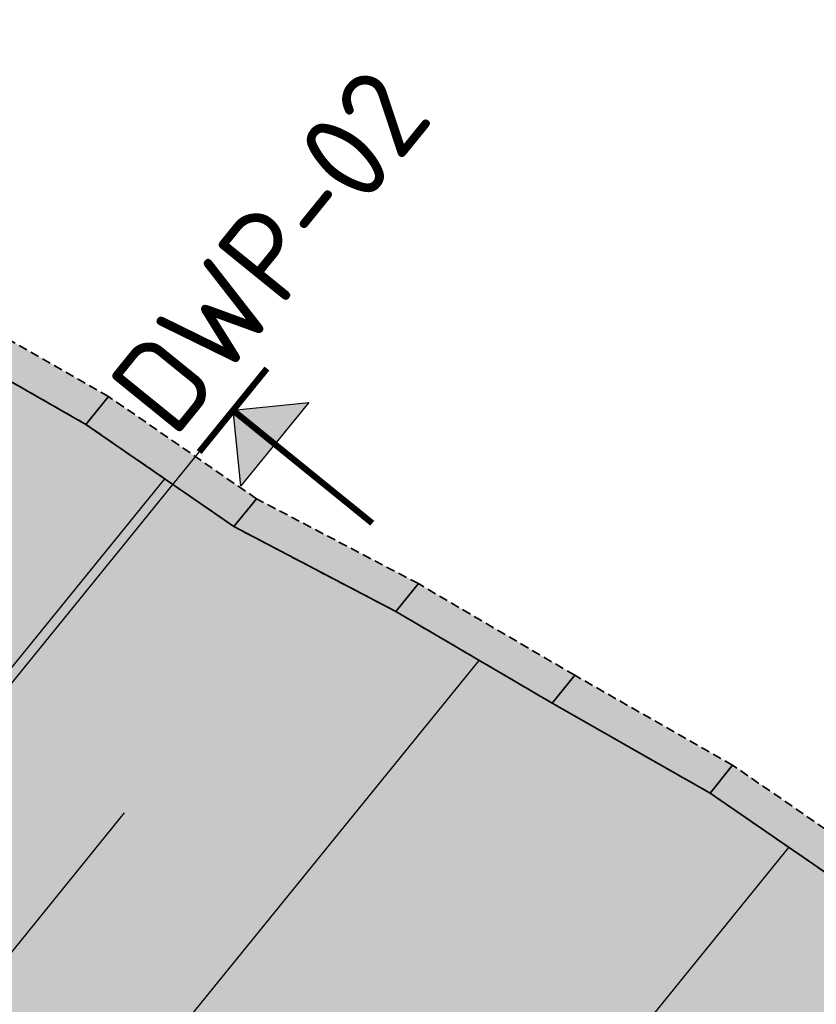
# Model space of a CAD drawing. Header units: metres. Extents: x 202053 to 211294, y 396303 to 397866.
# Tile 112 of 256: x 203199 to 203221, y 396737 to 396764. Entities that reach past the tile are written whole.
import ezdxf
from ezdxf.enums import TextEntityAlignment as Align

# ---------------------------------------------------------------- set-up
doc = ezdxf.new("R2010")
doc.units = ezdxf.units.M
doc.linetypes.add('DASHED2', pattern=[0.375, 0.25, -0.125])
doc.layers.get('0').update_dxf_attribs({"lineweight": 25})
doc.layers.add('C3D-CORRIDOR', color=7, linetype='Continuous')
doc.layers.add('C3D-SAMPLELINE', color=7, linetype='Continuous')
for name, color, linetype, lineweight in [('N-WA-GR-GRAS-V', 61, 'Continuous', 18), ('N-WA-GW-DIJK_TEEN_BINNEN-G', 90, 'Continuous', 35), ('N-WA-GW-WATERBODEM-G', 122, 'Continuous', 35), ('N-WA-KG-ONDERHOUDGRENS_WATERSCHAP-G', 170, 'DASHED2', 35), ('X-XX-AL-T25', 7, 'Continuous', 25)]:
    doc.layers.add(name, color=color, linetype=linetype, lineweight=lineweight)
doc.layers.add('N-WA-GW-WATERBODEM-V', color=7, linetype='Continuous', lineweight=35, true_color=0x00cc99)
doc.styles.add('NLCS-ISO', font='NLCS-ISO.ttf')
doc.styles.get("Standard").update_dxf_attribs({"font": 'NLCS-ISO.ttf'})

# ---------------------------------------------------------------- blocks, each defined once
blk = doc.blocks.new('pijldrsn')
at = {"linetype": 'Continuous'}
blk.add_hatch(color=256, dxfattribs=at).paths.add_polyline_path([(-3, -3), (0, 0), (3, -3)])
for p, q in [((-3, -3), (0, 0)), ((0, 0), (3, -3)), ((0, 0), (0, -3)), ((0, 0), (0, 0)), ((0, 0), (0, 0)), ((0, 0), (0, 0)), ((3, -3), (-3, -3))]:
    blk.add_line(p, q, dxfattribs=at)
at = {"linetype": 'Continuous', "const_width": 0.35}
for points in [[(-3, 0), (3, 0)], [(0, 0), (0, -10)]]:
    blk.add_lwpolyline(points, dxfattribs=at)
at = {"flags": 11}
for tag, p in [('TEXTAT', (0, -65)), ('TEXTHG', (0.023, -71.782))]:
    blk.add_attdef(tag, text='', height=5, dxfattribs=at).set_placement(p, align=Align.TOP_CENTER)

msp = doc.modelspace()

# ---------------------------------------------------------------- hatches: boundary and pattern name
at = {"layer": 'N-WA-GR-GRAS-V'}
msp.add_hatch(color=256, dxfattribs=at).paths.add_polyline_path([(203255.7986, 396699.9485), (203252.1204, 396700.6213), (203247.4149, 396701.779), (203242.7991, 396703.2542), (203238.2943, 396705.0401), (203233.9215, 396707.1283), (203229.7009, 396709.5092), (203225.6521, 396712.1719), (203221.7896, 396715.1071), (203217.9064, 396718.2567), (203214.0231, 396721.4064), (203210.1399, 396724.5561), (203206.2566, 396727.7058), (203202.3734, 396730.8554), (203198.4902, 396734.0051), (203194.6069, 396737.1548), (203190.7237, 396740.3044), (203186.8404, 396743.4541), (203182.9572, 396746.6038), (203179.0739, 396749.7535), (203177.1901, 396751.2814), (203187.1404, 396763.5492), (203189.1125, 396762.1301), (203192.5305, 396758.4068), (203196.6505, 396755.549), (203201.0492, 396753.0348), (203205.1749, 396750.184), (203209.6905, 396747.814), (203214.0544, 396745.2569), (203218.4568, 396742.7474), (203222.5856, 396739.9004), (203226.8011, 396737.1604), (203230.9731, 396734.3668), (203235.3078, 396731.7737), (203238.1728, 396729.8677), (203240.8371, 396727.7679), (203243.7651, 396726.0556), (203246.7033, 396724.3095), (203249.8324, 396722.9252), (203252.7934, 396720.8209), (203256.1131, 396719.6158), (203258.6979, 396718.5473), (203255.7986, 396699.9485)], flags=0)
at = {"layer": 'N-WA-GW-WATERBODEM-V'}
msp.add_hatch(color=256, dxfattribs=at).paths.add_polyline_path([(203258.6979, 396718.5473), (203256.1131, 396719.6158), (203252.7934, 396720.8209), (203249.8324, 396722.9252), (203246.7033, 396724.3095), (203243.7651, 396726.0556), (203240.8371, 396727.7679), (203238.1728, 396729.8677), (203235.3078, 396731.7737), (203230.9731, 396734.3668), (203226.8011, 396737.1604), (203222.5856, 396739.9004), (203218.4568, 396742.7474), (203214.0544, 396745.2569), (203209.6905, 396747.814), (203205.1749, 396750.184), (203201.0492, 396753.0348), (203196.6505, 396755.549), (203192.5305, 396758.4068), (203189.1125, 396762.1301), (203187.1404, 396763.5492), (203187.7704, 396764.3258), (203189.7425, 396762.9067), (203193.1605, 396759.1834), (203197.2804, 396756.3256), (203201.6791, 396753.8115), (203205.8048, 396750.9607), (203210.3204, 396748.5906), (203214.6843, 396746.0336), (203219.0867, 396743.524), (203223.2155, 396740.6771), (203227.431, 396737.9371), (203231.6031, 396735.1435), (203235.9377, 396732.5504), (203238.7504, 396730.684), (203241.3578, 396728.6216), (203244.2265, 396726.9428), (203247.1033, 396725.226), (203250.1691, 396723.8668), (203253.0652, 396721.7833), (203256.3188, 396720.5944), (203258.852, 396719.5354), (203258.6979, 396718.5473)], flags=0)

# ---------------------------------------------------------------- linework, layer by layer
at = {"layer": 'C3D-CORRIDOR'}
for p, q in [((203192.7938, 396738.6254, 16.35), (203203.2486, 396751.5151, 14.2754)), ((203200.5603, 396732.326, 16.35), (203212.0169, 396746.4508, 14.4621)), ((203196.6771, 396735.4757, 16.35), (203202.1296, 396742.1981, 15.347)), ((203208.3268, 396726.0267, 16.35), (203220.6579, 396741.2297, 14.3925))]:
    msp.add_line(p, q, dxfattribs=at)
at = {"layer": 'C3D-SAMPLELINE'}
msp.add_lwpolyline([(203167.4725, 396706.972), (203191.5891, 396736.7054), (203205.152, 396753.4271)], dxfattribs=at)
at = {"layer": 'N-WA-GW-DIJK_TEEN_BINNEN-G'}
for p, q in [((203201.0492, 396753.0348, 14.3011), (203196.6505, 396755.549, 14.4034)), ((203205.1749, 396750.184, 14.253), (203201.0492, 396753.0348, 14.3011)), ((203209.6905, 396747.814, 14.4238), (203205.1749, 396750.184, 14.253)), ((203214.0544, 396745.2569, 14.4957), (203209.6905, 396747.814, 14.4238)), ((203218.4568, 396742.7474, 14.4133), (203214.0544, 396745.2569, 14.4957)), ((203222.5856, 396739.9004, 14.3743), (203218.4568, 396742.7474, 14.4133))]:
    msp.add_line(p, q, dxfattribs=at)
at = {"layer": 'N-WA-GW-WATERBODEM-G'}
for p, q in [((203201.0492, 396753.0348, 14.3011), (203201.6791, 396753.8115, 14.3011)), ((203205.1749, 396750.184, 14.253), (203205.8048, 396750.9607, 14.253)), ((203209.6905, 396747.814, 14.4238), (203210.3204, 396748.5906, 14.4238)), ((203214.0544, 396745.2569, 14.4957), (203214.6843, 396746.0336, 14.4957)), ((203218.4568, 396742.7474, 14.4133), (203219.0867, 396743.524, 14.4133))]:
    msp.add_line(p, q, dxfattribs=at)
at = {"layer": 'N-WA-KG-ONDERHOUDGRENS_WATERSCHAP-G'}
for p, q in [((203201.6791, 396753.8115, 14.3011), (203197.2804, 396756.3256, 14.4034)), ((203201.0492, 396753.0348, 14.3011), (203196.6505, 396755.549, 14.4034)), ((203205.8048, 396750.9607, 14.253), (203201.6791, 396753.8115, 14.3011)), ((203205.1749, 396750.184, 14.253), (203201.0492, 396753.0348, 14.3011)), ((203210.3204, 396748.5906, 14.4238), (203205.8048, 396750.9607, 14.253)), ((203209.6905, 396747.814, 14.4238), (203205.1749, 396750.184, 14.253)), ((203214.6843, 396746.0336, 14.4957), (203210.3204, 396748.5906, 14.4238)), ((203214.0544, 396745.2569, 14.4957), (203209.6905, 396747.814, 14.4238)), ((203219.0867, 396743.524, 14.4133), (203214.6843, 396746.0336, 14.4957)), ((203218.4568, 396742.7474, 14.4133), (203214.0544, 396745.2569, 14.4957)), ((203223.2155, 396740.6771, 14.3743), (203219.0867, 396743.524, 14.4133)), ((203222.5856, 396739.9004, 14.3743), (203218.4568, 396742.7474, 14.4133))]:
    msp.add_line(p, q, dxfattribs=at)

# ---------------------------------------------------------------- block references
at = {"layer": 'X-XX-AL-T25', "xscale": 0.5, "yscale": 0.5, "zscale": 0.5, "rotation": 50.95470940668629}
msp.add_blockref('pijldrsn', (203205.152, 396753.4271), dxfattribs=at)

# ---------------------------------------------------------------- texts
at = {"layer": 'X-XX-AL-T25', "insert": (203207.155, 396757.0872), "char_height": 2.5, "attachment_point": 8, "rotation": 50.95471, "style": 'NLCS-ISO'}
msp.add_mtext('DWP-02', dxfattribs=at)

doc.saveas('drawing.dxf')
